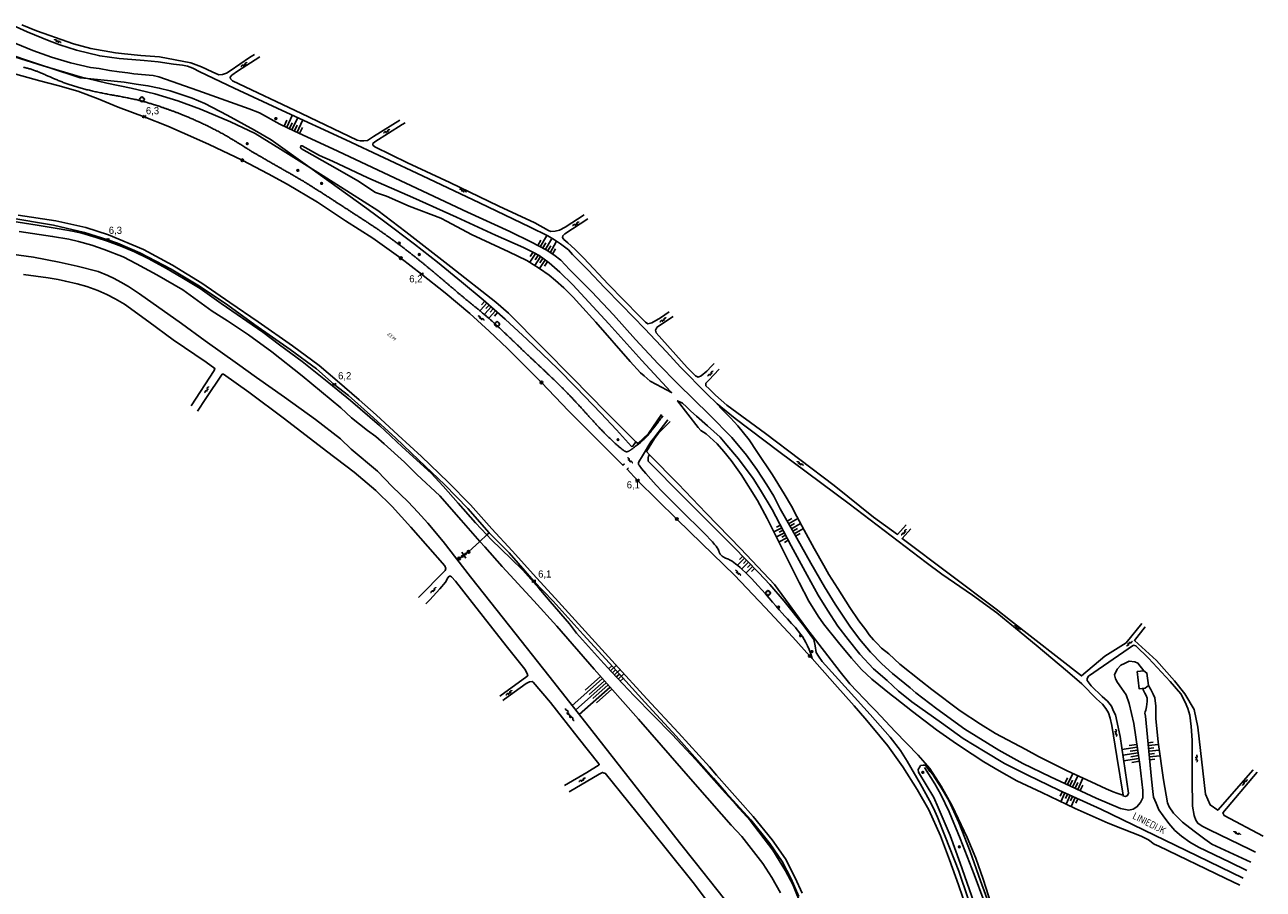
# Model space of a CAD drawing. Header units: millimetres. Extents: x 149344 to 154519, y 463794 to 476271.
# Tile 31 of 70: x 150400 to 150835, y 466657 to 466960. Entities that reach past the tile are written whole.
import ezdxf
from ezdxf.enums import TextEntityAlignment as Align

# ---------------------------------------------------------------- set-up
doc = ezdxf.new("R2010")
doc.units = ezdxf.units.MM
doc.header["$LTSCALE"] = 4
doc.layers.get('0').update_dxf_attribs({"color": 252, "linetype": 'CONTINUOUS'})
for name, color, linetype in [('Gebouw', 252, 'CONTINUOUS'), ('Kilometrering', 252, 'CONTINUOUS'), ('Straatnaam', 252, 'CONTINUOUS'), ('symbool talud', 252, 'CONTINUOUS'), ('symbool water', 252, 'CONTINUOUS'), ('Topografie', 252, 'CONTINUOUS'), ('Waternaam', 252, 'CONTINUOUS')]:
    doc.layers.add(name, color=color, linetype=linetype)
doc.styles.add('ISO', font='ISO')
doc.styles.add('rtw_iso', font='iso-rtw.shx')

# ---------------------------------------------------------------- blocks, each defined once
blk = doc.blocks.new('talud')
for p, q in [((0, 0.75), (0.5, 0.75)), ((0, 0.5), (1, 0.5)), ((0, 0.25), (0.5, 0.25)), ((0, 0), (1, 0)), ((0, -0.25), (0.5, -0.25)), ((0, -0.5), (1, -0.5)), ((0, -0.75), (0.5, -0.75))]:
    blk.add_line(p, q)
blk = doc.blocks.new('water4')
at = {"linetype": 'Continuous'}
for centre, start, end in [((-0.01, 0.75), 129.7446, 230.2554), ((-0.32, 1.12), 309.7446, 50.2554), ((-0.32, 0.37), 309.7446, 50.2554), ((0.32, 0.01), 129.7446, 230.2554), ((0, 0.38), 309.7446, 50.2554), ((-0.01, -0.74), 129.7446, 230.2554), ((-0.32, -0.37), 309.7446, 50.2554), ((-0.32, -1.12), 309.7446, 50.2554), ((0, -0.37), 309.7446, 50.2554)]:
    blk.add_arc(centre, 0.244, start, end, dxfattribs=at)
blk = doc.blocks.new('struik')
at = {"linetype": 'Continuous'}
for centre, start, end in [((-0.44, 0), 91.0912, 268.9013), ((0, 0.44), 1.0233, 178.9632), ((0.44, 0), 271.6625, 88.3448), ((0, -0.45), 180.4729, 359.5406)]:
    blk.add_arc(centre, 0.45, start, end, dxfattribs=at)
blk = doc.blocks.new('DRHEK')
at = {"linetype": 'Continuous'}
for p, q in [((1.25, 0), (-1.25, 0)), ((-0.5, 0.7), (0.5, 0.7)), ((-0.5, -0.7), (0.5, -0.7))]:
    blk.add_line(p, q, dxfattribs=at)
blk = doc.blocks.new('water6')
at = {"linetype": 'Continuous'}
for centre, start, end in [((0.16, 1.47), 129.7446, 230.2554), ((-0.47, 2.22), 309.7446, 50.2554), ((-0.47, 0.72), 309.7446, 50.2554), ((0.49, 0), 129.7446, 230.2554), ((-0.14, 0.75), 309.7446, 50.2554), ((0.16, -1.51), 129.7446, 230.2554), ((-0.47, -0.76), 309.7446, 50.2554), ((-0.47, -2.26), 309.7446, 50.2554), ((-0.14, -0.75), 309.7446, 50.2554)]:
    blk.add_arc(centre, 0.488, start, end, dxfattribs=at)
blk = doc.blocks.new('paal')
for radius in [0.45, 0.2]:
    blk.add_circle((0, 0), radius)
blk = doc.blocks.new('kilometerpaal')
for p, q in [((-0.44, 0.44), (0.44, -0.44)), ((-0.44, -0.44), (-0.44, 0.44)), ((0.44, 0.44), (-0.44, -0.44)), ((0.44, -0.44), (0.44, 0.44))]:
    blk.add_line(p, q)
at = {"style": 'rtw_iso'}
blk.add_attdef('KILOMETERPAAL', (0.59, 0.87), '', height=2.5, dxfattribs=at)
blk = doc.blocks.new('boom')
for radius in [0.315, 0.225, 0.135]:
    blk.add_circle((0, 0), radius)

msp = doc.modelspace()

# ---------------------------------------------------------------- linework, layer by layer
at = {"layer": 'Gebouw'}
msp.add_lwpolyline([(150791.54, 466727.16), (150790.85, 466733.21), (150793.2, 466733.48), (150794.25, 466732.69), (150794.75, 466728.34), (150793.6, 466727.4), (150791.54, 466727.16)], dxfattribs=at)
at = {"layer": 'Topografie'}
for p, q in [((150555.96, 466775.29), (150552.63, 466772.91)), ((150552.63, 466772.91), (150552.04, 466772.71))]:
    msp.add_line(p, q, dxfattribs=at)
for points in [[(150395.79, 466960.23), (150400.88, 466957.86), (150408.63, 466954.78), (150412.32, 466953.3), (150418.18, 466951.41), (150426.37, 466949.46), (150433.16, 466948.55), (150437.61, 466948.17), (150441.96, 466947.85), (150446.92, 466947.35), (150452.25, 466946.53), (150455.43, 466946.25), (150457.21, 466945.81), (150459.09, 466945.1), (150461.55, 466943.91), (150473.66, 466938.08), (150490.47, 466930.32), (150512.87, 466919.99), (150539.8, 466907.31), (150559.75, 466897.85), (150577.53, 466889.32), (150583.78, 466886.23), (150586.19, 466884.84), (150588.25, 466883.5), (150591.08, 466881.29), (150592.49, 466879.75), (150597.93, 466874.15), (150603.7, 466868.15), (150609.61, 466862.05), (150617.89, 466853.64), (150625.49, 466845.46), (150630.4, 466840.13), (150639.61, 466830.75), (150643.28, 466827.24), (150649.64, 466822.15), (150664.99, 466810.47), (150689.59, 466792.18), (150716.7, 466771.54), (150722.15, 466767.49), (150732.95, 466760.07), (150741.49, 466753.82), (150745.47, 466750.58), (150746.04, 466750.12), (150755.39, 466742.46), (150766.33, 466733.22), (150771.4, 466728.92), (150776.56, 466723.64), (150778.65, 466721.75), (150779.76, 466720.26), (150780.72, 466718.76), (150781.38, 466716.91), (150781.97, 466714.34), (150783.66, 466703.36), (150785.84, 466689.86)], [(150480.7, 466949.98), (150479, 466948.9), (150472.23, 466944.18), (150470.91, 466943.44), (150469.51, 466942.88), (150468.23, 466942.78), (150465.85, 466943.86), (150462.09, 466945.62), (150458.38, 466947.05), (150447.36, 466949.11), (150440.78, 466949.64), (150435.1, 466950.18), (150431.89, 466950.54), (150423.2, 466952.09), (150417.14, 466953.73), (150412.78, 466955.21), (150408.82, 466956.58), (150404.18, 466958.23), (150399.07, 466960.38)], [(150793.2, 466733.48), (150791.07, 466736.17), (150790.04, 466736.64), (150787.97, 466736.83), (150786.37, 466736.09), (150785.02, 466735.43), (150783.78, 466734.12), (150782.87, 466732.04), (150783.15, 466730.62), (150783.91, 466729.34), (150785.3, 466727.4), (150786.94, 466725.06), (150788.05, 466722.01), (150789.6, 466715.01), (150791.76, 466700.53), (150792.84, 466691.4), (150792.8, 466688.87), (150791.99, 466687.22), (150790.7, 466685.71), (150789.4, 466684.95), (150787.9, 466684.56), (150784.92, 466685.12), (150776.42, 466688.8), (150760.37, 466696.29), (150750.66, 466700.98), (150742.25, 466705.64), (150730.3, 466712.95), (150720.48, 466720.15), (150713.12, 466725.81), (150711.05, 466727.5), (150704.9, 466732.52), (150701.1, 466735.93), (150697.08, 466740.03), (150693.3, 466744.57), (150689.87, 466749.2), (150684.72, 466756.9), (150680.93, 466763.01), (150676.2, 466771.32), (150669.58, 466783.02), (150665.46, 466790.38), (150663.13, 466794.77), (150660.71, 466798.84), (150657.15, 466804.24), (150653.62, 466809.23), (150648.4, 466815.43), (150640.55, 466823.34), (150629.43, 466834.24), (150622.59, 466841.26), (150614.53, 466849.89), (150606.88, 466858.51), (150599.23, 466866.6), (150591.35, 466874.43), (150588.38, 466877.72), (150585.89, 466879.56), (150583.23, 466881.34), (150578.06, 466884.09), (150570.44, 466887.72), (150555.59, 466894.57), (150533.87, 466904.8), (150508.31, 466916.86), (150494.79, 466923.01), (150489.65, 466925.53), (150482.54, 466929.45), (150478.91, 466930.88), (150460.89, 466937.35), (150447.13, 466942.12), (150445.15, 466942.51), (150438.39, 466943.1), (150436.28, 466943.49), (150433.15, 466943.9), (150429.87, 466944.3), (150426.19, 466945.02), (150423.16, 466945.37), (150416.17, 466947.05), (150409.49, 466948.95), (150402.92, 466951.32), (150389.41, 466956.89)], [(150391.22, 466951.15), (150405.95, 466946.2), (150408.88, 466945.24)], [(150531.84, 466926.84), (150522.59, 466921.18), (150520.4, 466919.74), (150519.12, 466919.63), (150517.85, 466919.65), (150516.77, 466919.86), (150497.3, 466929.23), (150473.02, 466940.65), (150472.32, 466941.35), (150472.24, 466942), (150472.79, 466942.65), (150474.8, 466944.07), (150482.66, 466949.09)], [(150408.88, 466945.24), (150419.56, 466941.73), (150422.05, 466941.48)], [(150422.05, 466941.48), (150434.98, 466940.17), (150439.19, 466939.57), (150443.29, 466938.99), (150447.27, 466938.14), (150451.11, 466937.16), (150455.32, 466935.81), (150458.9, 466934.58), (150463.29, 466932.68), (150471.12, 466928.58), (150480.73, 466923.35), (150486.55, 466919.96), (150487.47, 466919.34), (150500.14, 466910.26)], [(150533.71, 466925.99), (150532.67, 466925.34), (150523.03, 466919.23), (150522.28, 466918.67), (150522.26, 466918.1), (150523.06, 466917.47), (150534.5, 466911.84), (150549.32, 466904.94), (150566.63, 466896.64), (150579.17, 466890.81), (150583.99, 466888.16), (150584.87, 466887.79), (150586.42, 466887.92), (150587.84, 466888.28), (150589.89, 466889.29), (150596.59, 466893.67)], [(150500.14, 466910.26), (150520.19, 466895.88), (150520.69, 466895.56), (150526.04, 466891.51), (150536.97, 466883.32), (150545.09, 466877.06), (150553.51, 466870.13), (150561.05, 466863.79), (150568.77, 466857.03), (150576.51, 466849.84), (150587.13, 466839.64), (150593.7, 466832.95), (150602.36, 466823.96), (150607.89, 466818.14), (150613.15, 466812.27), (150613.63, 466812.42), (150614.74, 466813.9)], [(150562.39, 466781.21), (150558.39, 466785.48), (150552.34, 466792.4), (150547.05, 466798.3), (150542.82, 466802.9), (150532.64, 466812.18), (150524.64, 466819.64), (150514.46, 466828.41), (150506.82, 466834.65), (150497.54, 466842.1), (150489.51, 466847.96), (150483.67, 466852.46), (150469.03, 466862.48), (150461.65, 466867.77), (150455.82, 466871.31), (150449.8, 466874.78), (150443.35, 466878.27), (150438.64, 466880.6), (150434.17, 466882.55), (150429.06, 466884.37), (150425.15, 466885.65), (150420.09, 466887.19), (150416.81, 466887.9), (150412.1, 466888.7), (150404.44, 466890), (150387.96, 466892.55)], [(150626.45, 466859.52), (150623.34, 466857.51), (150620.33, 466855.69), (150618.95, 466855.4), (150618.1, 466855.9), (150615.94, 466858.06), (150605.01, 466869.23), (150596.4, 466878.45), (150593.29, 466881.63), (150590.85, 466883.79), (150589.41, 466884.99), (150588.93, 466885.68), (150589.05, 466886.28), (150589.73, 466886.91), (150592.47, 466888.73), (150597.85, 466892.24)], [(150398.05, 466887.78), (150409.81, 466886.03), (150415.57, 466885.06), (150418.93, 466884.28), (150423.61, 466882.98), (150427.9, 466881.51), (150434.57, 466878.89), (150439.33, 466876.42), (150446.39, 466872.58), (150455.52, 466867.33), (150459.44, 466864.48), (150465.87, 466859.76), (150471.32, 466856.36), (150478.6, 466851.48), (150486.84, 466845.47), (150497.45, 466837.05), (150504.33, 466831.51), (150511.05, 466825.84), (150514.77, 466822.31), (150520.47, 466817.89), (150523.34, 466815.78), (150526.3, 466813.22), (150533.42, 466806.78), (150537.75, 466802.47), (150545.87, 466794.89), (150553.35, 466786.4), (150559.95, 466778.96)], [(150392.86, 466880.17), (150403.08, 466878.78), (150412.12, 466877.03), (150418.45, 466875.64), (150425.87, 466873.78), (150429.25, 466872.35), (150431.41, 466871.24), (150433.8, 466870), (150436.43, 466868.44), (150440.4, 466865.91), (150455.09, 466855.46), (150463.41, 466849.43), (150474.81, 466841.34), (150481.44, 466836.45), (150491.26, 466829.63), (150502.14, 466821.73), (150510.99, 466814.98), (150514.73, 466811.37), (150523.91, 466803.57), (150529.12, 466798.27), (150534.75, 466792.79), (150538.13, 466789.26), (150541.58, 466785.3), (150546.99, 466778.92), (150556.65, 466766.54), (150570.41, 466749.05), (150584.12, 466731.69), (150597.17, 466715.2), (150616.15, 466691.01), (150630.1, 466673.25), (150635.55, 466666.3), (150650.73, 466647.11)], [(150399.61, 466872.73), (150408.25, 466871.5), (150411.75, 466870.9), (150414.33, 466870.29), (150418.44, 466869.41), (150421.82, 466868.43), (150425.76, 466867), (150428.92, 466865.64), (150431.78, 466864.18), (150435.12, 466862.28), (150443.58, 466856.04), (150452.2, 466849.69), (150463.73, 466841.92), (150466.84, 466839.69), (150466.57, 466838.94), (150458.53, 466826.56)], [(150642.25, 466841.45), (150641.33, 466840.47), (150639.64, 466838.73), (150637.67, 466837.04), (150636.6, 466836.66), (150635.72, 466837.03), (150632.75, 466840.02), (150621.87, 466852.19), (150621.57, 466853.09), (150621.91, 466853.77), (150622.26, 466854.3), (150627.85, 466857.92)], [(150460.77, 466824.67), (150463.63, 466829.11), (150469.38, 466837.65), (150469.9, 466837.71), (150478.75, 466831.33), (150491.31, 466821.99), (150506.01, 466810.67), (150515.73, 466803.22), (150520.38, 466799.39), (150523.38, 466796.83), (150529.14, 466791.21), (150535.71, 466783.94), (150547.62, 466770.37), (150547.97, 466769.42), (150547.7, 466768.72), (150538.37, 466759.19)], [(150709.61, 466784.74), (150706.64, 466781.38), (150698.15, 466787.45), (150684.32, 466798.6), (150660.25, 466816.88), (150646.69, 466826.78), (150642.66, 466830.24), (150640.52, 466832.51), (150639.34, 466833.62), (150639.31, 466834.47), (150640.38, 466835.58), (150643.97, 466839.48)], [(150826.82, 466658.16), (150821.68, 466660.61), (150798.48, 466671.89), (150796.78, 466672.6), (150794.77, 466674.09), (150792.21, 466675.43), (150785.61, 466677.99), (150780.57, 466680.01), (150768.99, 466685.15), (150757.35, 466690.71), (150748.57, 466694.81), (150742.32, 466698.38), (150736.97, 466701.48), (150732.83, 466704.16), (150727.36, 466707.8), (150720.3, 466712.77), (150711.91, 466719.22), (150705.78, 466723.98), (150704.39, 466725.06), (150697.56, 466730.57), (150694.01, 466734.01), (150690.51, 466737.92), (150685.95, 466743.49), (150680.66, 466749.97), (150678.77, 466752.71), (150675.51, 466757.97), (150672.09, 466764.49), (150666.8, 466775.09), (150660.78, 466787), (150657.39, 466793.33), (150651.76, 466802.46), (150648.15, 466807.32), (150645.61, 466810.53), (150643.32, 466813.15), (150639.39, 466816.68), (150637.58, 466817.84), (150636.63, 466818.91), (150629.39, 466828.36), (150631.1, 466827.44), (150632.48, 466826.22), (150634.04, 466824.68), (150636, 466822.94), (150639.88, 466819.48), (150644.33, 466815.51), (150646.72, 466812.79), (150650.75, 466807.96), (150655.94, 466801.03), (150658.47, 466796.99), (150662.61, 466790.11), (150669.29, 466777.39), (150674.9, 466767.08), (150678.75, 466760.07), (150681.98, 466754.78), (150685.69, 466749.17), (150689.32, 466744.44), (150693.4, 466739.28), (150698.21, 466734.23), (150702.96, 466730.03), (150707.01, 466726.38), (150708.08, 466725.52), (150711.71, 466722.62), (150722.06, 466715.2), (150729.72, 466709.69), (150737.43, 466705.03), (150744.21, 466700.94), (150752.43, 466696.79), (150763.35, 466691.55), (150778.07, 466684.85), (150789.41, 466679.44), (150807.99, 466670.39), (150828.02, 466660.67)], [(150785.84, 466689.86), (150785.47, 466689.98), (150784.67, 466690.22), (150783.66, 466690.57), (150782.36, 466691.01), (150779.9, 466692.05), (150774.64, 466694.49), (150766.21, 466698.35), (150756.2, 466703.4), (150751.66, 466705.9), (150741.09, 466711.44), (150735.74, 466714.76), (150728.69, 466719.47), (150718.74, 466726.9), (150714.8, 466730.02), (150707.43, 466735.86), (150703.53, 466739.45), (150700.99, 466741.41), (150699.43, 466743.03), (150698.18, 466744.32), (150696.66, 466746.16), (150695.45, 466747.88), (150693.01, 466751.1), (150689.9, 466755.71), (150685.64, 466762.44), (150682.51, 466767.35), (150680.71, 466770.42), (150677.35, 466776.43), (150673.81, 466782.87), (150671.31, 466787.64), (150669.41, 466791.28), (150666.83, 466795.67), (150662.71, 466802.28), (150657.26, 466810.55), (150654.46, 466814.62), (150650.48, 466819.52), (150647.99, 466822.36), (150643.94, 466826.34)], [(150731.48, 466653.36), (150728.15, 466663.15), (150723.42, 466675.29), (150720.68, 466682.13), (150719.31, 466685.22), (150717.89, 466687.95), (150714.73, 466693.68), (150710.03, 466701.79), (150707.66, 466705.53), (150704.03, 466710.19), (150697, 466718.09), (150689.33, 466726.72), (150680.14, 466736.75), (150678.83, 466738.62), (150678.07, 466739.97), (150677.7, 466742.29), (150677.21, 466744.54), (150673.71, 466749.23), (150666.78, 466757.95), (150661.82, 466763.75), (150657.94, 466767.93), (150648.96, 466777.09), (150631.47, 466794.63), (150619.06, 466807.17), (150618.98, 466808.24), (150619.18, 466808.9), (150619.53, 466809.39)], [(150649.85, 466686.49), (150645.06, 466691.84), (150635.73, 466702.18), (150627.51, 466711.18), (150614.06, 466724.75), (150606.1, 466733.12), (150602.29, 466737.3), (150593.87, 466746.7), (150591.39, 466750.01), (150584.59, 466757.88), (150580.58, 466762.56), (150574.97, 466768.86), (150570.87, 466772.76), (150563.9, 466779.6), (150562.39, 466781.21)], [(150711.28, 466783.39), (150708.26, 466779.92), (150741.29, 466755.15), (150746.36, 466751.17), (150771.21, 466731.67), (150779.45, 466738.67), (150786.93, 466743.37), (150792.46, 466750.09)], [(150559.95, 466778.96), (150561.64, 466777.06), (150567.76, 466770.14), (150578.88, 466758.07), (150586.92, 466749.13), (150600.09, 466734.02), (150615.62, 466716.56), (150634.74, 466694.63), (150644.81, 466683.11), (150648.18, 466679.26), (150651.89, 466675.33), (150659.32, 466665.84), (150662.45, 466660.88), (150665.53, 466655.49)], [(150540.92, 466757.04), (150542.29, 466758.4), (150545.84, 466762.25), (150547.88, 466764.66), (150548.7, 466766.09), (150549.17, 466766.7), (150549.64, 466766.68), (150549.94, 466766.55), (150551.33, 466765.03), (150556.34, 466758.51), (150569.15, 466742.31), (150575.72, 466734.07), (150576.56, 466732.52), (150576.76, 466731.75), (150576.39, 466731.44), (150566.92, 466724.59)], [(150831.51, 466698.74), (150819.12, 466684.5), (150816.42, 466686.39), (150814.8, 466690.22), (150812.14, 466713.65), (150810.79, 466719.95), (150807.61, 466725.42), (150803.98, 466729.98), (150797.64, 466737.09), (150789.82, 466744.19), (150793.65, 466748.9)], [(150785.84, 466689.86), (150785.8, 466689.53), (150786.77, 466689.34), (150787.42, 466689.69), (150787.77, 466690.47), (150784.8, 466710.38), (150783.23, 466718.05), (150782.54, 466719.35), (150781.81, 466721.02), (150780.42, 466722.79), (150778.51, 466724.51), (150774.69, 466728.21), (150773.27, 466730.05), (150773.27, 466730.83), (150773.74, 466731.59), (150789.48, 466742.44), (150790.34, 466742.3), (150794.74, 466737.99), (150802.44, 466729.76), (150806.17, 466725.4), (150807.66, 466722.5), (150808.58, 466720.23), (150809.27, 466717.88), (150809.81, 466713.96), (150810.12, 466709.15), (150810.1, 466695.26), (150810.23, 466685.95), (150810.8, 466682.7), (150811.43, 466681), (150812.12, 466679.98), (150813.7, 466678.94), (150816.26, 466677.62), (150830.51, 466670.68), (150832.38, 466669.79)], [(150793.2, 466733.48), (150790.85, 466733.21), (150791.54, 466727.16), (150792.85, 466727.31)], [(150794.75, 466728.34), (150794.25, 466732.69), (150793.2, 466733.48)], [(150568, 466723.11), (150568.51, 466723.49), (150576.15, 466728.99), (150577.33, 466729.6), (150578.27, 466729.75), (150578.6, 466729.53), (150584.72, 466722.33), (150594.4, 466709.9), (150601.73, 466700.84), (150601.86, 466700.51), (150597.45, 466697.8), (150589.7, 466693.23)], [(150792.85, 466727.31), (150793.6, 466727.4), (150794.75, 466728.34)], [(150829.33, 466663.39), (150823.4, 466666.28), (150812.34, 466671.59), (150809.3, 466673.28), (150806.34, 466675.36), (150804, 466677.45), (150801.94, 466679.87), (150799.89, 466682.53), (150798.48, 466684.65), (150797.44, 466687.02), (150796.6, 466689.12), (150796.32, 466691.1), (150795.84, 466695.45), (150793.73, 466717.54), (150793.49, 466718.64), (150793.61, 466719.12), (150793.85, 466719.72), (150794.1, 466720.85), (150794.26, 466721.78), (150794.33, 466722.73), (150794.37, 466723.9), (150793.97, 466724.78), (150793.46, 466725.65), (150793.03, 466726.55), (150792.85, 466727.31)], [(150794.75, 466728.34), (150795.61, 466726.89), (150796.46, 466725.31), (150797.07, 466724.04), (150797.36, 466721.09), (150797.39, 466716.73), (150798.24, 466708.43), (150800.07, 466695.2), (150801.44, 466687.1), (150802, 466685.7), (150803.59, 466683.46), (150806.79, 466680.35), (150810.81, 466677.12), (150814.55, 466674.31), (150817.06, 466672.6), (150830.73, 466666.33)], [(150591.32, 466691), (150601.8, 466697.16), (150603.03, 466697.81), (150603.63, 466697.59), (150603.9, 466697.52), (150620.61, 466676.99), (150625.86, 466670.41), (150634.8, 466659.18), (150648.33, 466641.27), (150652.37, 466636.09), (150652.75, 466635.14), (150652.32, 466634.83), (150636.02, 466629.58), (150635.95, 466629.55)], [(150739.25, 466650.1), (150735.82, 466659.72), (150732.11, 466670.01), (150728.12, 466680.17), (150724.7, 466687.89), (150722.12, 466692.3), (150719.14, 466696.89), (150717.98, 466698.08), (150716.47, 466700.4), (150715.67, 466700.4), (150714.72, 466700.19), (150714.47, 466699.71), (150713.9, 466698.78), (150714.03, 466697.93), (150719.41, 466688.96), (150720.89, 466685.46), (150725.07, 466675.65), (150728.65, 466665.91), (150733.49, 466652.22)], [(150736.96, 466652.77), (150733.53, 466661.96), (150728.68, 466674.57), (150724.82, 466683.93), (150721.88, 466690.07), (150719.76, 466693.76), (150716.08, 466699.52)], [(150832.92, 466697.84), (150820.9, 466683.66), (150821.32, 466682.65), (150835.1, 466675.47)], [(150672.97, 466650.64), (150669.8, 466658.42), (150667.32, 466663.3), (150662.87, 466670.49), (150654.87, 466680.94), (150649.87, 466686.46)]]:
    msp.add_lwpolyline(points, dxfattribs=at)
at = {"layer": 'Topografie', "flags": 128}
for points in [[(150408.88, 466945.24), (150406.48, 466945.95), (150390.33, 466950.96), (150375.88, 466955.96)], [(150610.67, 466806.21), (150610.16, 466805.7), (150598.67, 466817.24), (150591.1, 466824.83), (150581.59, 466834.73), (150569.67, 466846.64), (150563.19, 466852.8), (150556.39, 466858.98), (150547.75, 466866.22), (150539.47, 466872.83), (150532.17, 466878.39), (150522.36, 466885.43), (150512.72, 466891.53), (150502.88, 466898.09), (150492.18, 466904.4), (150485.6, 466908.06), (150476.46, 466912.8), (150464.87, 466918.32), (150460.32, 466920.36), (150450.31, 466924.72), (150442.01, 466928.09), (150432.81, 466931.48), (150425.88, 466934.38), (150418.72, 466937.01), (150411.69, 466939.11), (150405.33, 466940.67), (150390.48, 466944.78)], [(150422.05, 466941.48), (150420.33, 466941.87), (150408.88, 466945.24)], [(150500.14, 466910.26), (150489.93, 466916.7), (150480.97, 466922.19), (150472.3, 466926.24), (150461.81, 466930.76), (150453.81, 466933.7), (150445.69, 466936.11), (150437.38, 466938.13), (150428.86, 466939.93), (150422.05, 466941.48)], [(150614.74, 466813.9), (150604.4, 466824.2), (150592.31, 466836.55), (150582.17, 466846.79), (150569.92, 466859.11), (150565.54, 466862.95), (150549.7, 466875.37), (150533.86, 466887.62), (150524.1, 466895.13), (150504.85, 466907.29), (150500.14, 466910.26)], [(150563.24, 466781.98), (150555.7, 466790.53), (150547.56, 466798.83), (150538.4, 466807.61), (150530.36, 466815.17), (150522.53, 466822.33), (150513.72, 466830.19), (150508.79, 466834.1), (150502.54, 466839.51), (150493.32, 466846.32), (150480.89, 466854.95), (150471.38, 466861.85), (150461.46, 466868.53), (150451.53, 466874.52), (150440.48, 466880.33), (150432.61, 466883.72), (150429.17, 466884.85), (150421.08, 466887.46), (150410.11, 466890.03), (150394.06, 466892.74)], [(150673.11, 466655.36), (150670.65, 466660.83), (150667.24, 466667.48), (150662.65, 466674.16), (150655.92, 466682.27), (150651.31, 466687.47), (150647.55, 466691.71), (150642.99, 466696.82), (150640.55, 466699.73), (150629.67, 466711.67), (150618.57, 466723.63), (150607.4, 466735.84), (150596.85, 466747.47), (150586.33, 466758.96), (150579.76, 466766.16), (150571.27, 466775.64), (150564.08, 466783.41), (150556.6, 466791.77), (150548.76, 466799.76), (150539.41, 466808.71), (150531.22, 466816.23), (150523.43, 466823.37), (150517.48, 466828.66), (150509.82, 466835.38), (150503.41, 466840.71), (150494.08, 466847.6), (150482.03, 466856.03), (150472.13, 466862.82), (150462.21, 466869.67), (150451.94, 466875.95), (150441.71, 466881.4), (150429.48, 466886.63), (150421.52, 466889.2), (150411.01, 466891.51), (150397.73, 466893.51)], [(150623.75, 466823.52), (150619.11, 466816.78), (150615.37, 466813.27), (150614.74, 466813.9)], [(150619.53, 466809.39), (150618.4, 466810.54), (150621.24, 466815.08), (150622.61, 466816.96), (150626.81, 466821.1)], [(150619.92, 466813.9), (150620.97, 466815.25), (150625.99, 466821.6)], [(150740.49, 466648.66), (150736.74, 466660.3), (150734.19, 466667.75), (150731.06, 466674.98), (150725.79, 466686.12), (150721.99, 466693), (150718.03, 466699.17), (150713.88, 466703.84), (150705.82, 466712.2), (150698.96, 466719.41), (150697.48, 466720.96), (150689.84, 466728.92), (150686.43, 466733.12), (150674.69, 466748.46), (150663.4, 466763.83), (150651.6, 466776.29), (150639.4, 466788.87), (150629.61, 466799.18), (150619.53, 466809.39)], [(150612.18, 466804.8), (150611.64, 466804.29), (150615.3, 466800.38), (150629.1, 466786.79), (150637.85, 466778.26), (150649.33, 466767.03), (150660.13, 466755.76), (150669.88, 466745.28), (150675.77, 466738.69), (150676.7, 466737.79)], [(150562.39, 466781.21), (150559.95, 466778.96)], [(150563.24, 466781.98), (150562.39, 466781.21)], [(150563.24, 466781.98), (150570.17, 466774.89), (150578.89, 466764.99), (150585.61, 466757.95), (150596.2, 466746.21), (150606.71, 466734.78), (150617.9, 466722.48), (150628.85, 466710.59), (150641.96, 466695.78), (150646.45, 466690.64), (150650.07, 466686.64), (150655.07, 466681.12), (150661.75, 466672.85), (150666.07, 466666.54), (150669.25, 466660.42), (150671.97, 466654.27)], [(150559.95, 466778.96), (150555.96, 466775.29)], [(150676.7, 466737.79), (150684.61, 466728.82), (150691.43, 466721.17), (150695.16, 466716.85), (150697.63, 466713.99), (150703.18, 466707.12), (150708.54, 466699.77), (150713.51, 466691.85), (150717.6, 466684.67), (150721.71, 466675.56), (150724.86, 466667.13), (150728.01, 466658.34), (150731.08, 466649.43)]]:
    msp.add_lwpolyline(points, dxfattribs=at)
at = {"layer": 'Topografie'}
for points in [[(150624.19, 466823, -0.000066), (150623.14, 466821.63, -0.000118), (150622.55, 466820.86), (150621.26, 466819.19, -0.000054), (150621.26, 466819.18, -0.000823), (150620.91, 466818.73, -0.000446), (150620.26, 466817.89, -0.00188), (150619.95, 466817.5, -0.00128), (150619.49, 466816.92, -0.003583), (150619.22, 466816.59, -0.002927), (150618.89, 466816.19, -0.00561), (150618.65, 466815.91, -0.005507), (150618.4, 466815.63, -0.006295), (150618.16, 466815.38, -0.007107), (150617.95, 466815.16, -0.004204), (150617.7, 466814.93, -0.004797), (150617.48, 466814.72, -0.002247), (150617.18, 466814.46, -0.002964), (150616.95, 466814.25, -0.001812), (150616.63, 466813.98, -0.002202), (150616.37, 466813.75, -0.001747), (150616.05, 466813.48, -0.001867), (150615.74, 466813.23, -0.001744), (150615.43, 466812.97, -0.001733), (150615.1, 466812.71, -0.001901), (150614.8, 466812.47, -0.001758), (150614.47, 466812.22, -0.002269), (150614.18, 466812, -0.001947), (150613.85, 466811.75, -0.002985), (150613.61, 466811.57, -0.002221), (150613.28, 466811.34, -0.004528), (150613.09, 466811.2, -0.002855), (150612.78, 466810.99, -0.008694), (150612.61, 466810.88, -0.005919), (150612.35, 466810.72, -0.019109), (150612.19, 466810.64, -0.014322), (150611.98, 466810.54, -0.031814), (150611.83, 466810.49, -0.028052), (150611.65, 466810.45, -0.038857), (150611.49, 466810.44, -0.038082), (150611.33, 466810.45, -0.031474), (150611.16, 466810.49, -0.033816), (150611.01, 466810.54, -0.017617), (150610.8, 466810.64, -0.02207), (150610.65, 466810.73, -0.00797), (150610.4, 466810.89, -0.011665), (150610.23, 466811.01, -0.003175), (150609.93, 466811.24, -0.004684), (150609.73, 466811.4, -0.001865), (150609.38, 466811.69, -0.002665), (150609.14, 466811.89, -0.002155), (150608.78, 466812.19, -0.002211), (150608.44, 466812.48, -0.002251), (150608.05, 466812.82, -0.002076), (150607.64, 466813.18, -0.002166), (150607.22, 466813.57, -0.001995), (150606.76, 466814, -0.002108), (150606.28, 466814.44, -0.001943), (150605.78, 466814.92, -0.002066), (150605.26, 466815.41, -0.00191), (150604.71, 466815.95, -0.002036), (150604.15, 466816.52, -0.001958), (150603.57, 466817.11, -0.001945), (150602.92, 466817.78, -0.002162), (150602.34, 466818.38, -0.001447), (150601.62, 466819.14, -0.001766), (150601.04, 466819.77, -0.000658), (150600.18, 466820.71, -0.001119), (150599.67, 466821.26, -0.000144), (150598.83, 466822.18, -0.000204), (150598.24, 466822.83, -0.000187), (150597.5, 466823.65, 0.000196), (150596.76, 466824.47, 0.000458), (150596.19, 466825.1, 0.000275), (150595.23, 466826.15, 0.001079), (150594.63, 466826.8, 0.000668), (150593.66, 466827.85, 0.001474), (150592.98, 466828.58, 0.001106), (150592.07, 466829.55, 0.001851), (150591.29, 466830.37, 0.00172), (150590.44, 466831.25, 0.001858), (150589.62, 466832.08, 0.001871), (150588.8, 466832.91, 0.001336), (150587.9, 466833.8, 0.00161), (150587.15, 466834.54, 0.000957), (150586.2, 466835.46, 0.001289), (150585.49, 466836.14, 0.000626), (150584.49, 466837.11, 0.000962), (150583.83, 466837.73, 0.00029), (150582.75, 466838.75, 0.000536), (150582.16, 466839.3, 0.000086), (150581.33, 466840.08, -0.000086), (150580.49, 466840.87, -0.000058), (150579.67, 466841.64, -0.000058), (150578.84, 466842.42, -0.000729), (150578.1, 466843.12, -0.000582), (150577.19, 466843.98, -0.000688), (150576.35, 466844.78, -0.000716), (150575.55, 466845.55, -0.000217), (150574.57, 466846.49, -0.00033), (150573.93, 466847.11, -0.000118), (150573.13, 466847.88, 0.000116), (150572.33, 466848.65, 0.000111), (150571.65, 466849.31, 0.000083), (150570.75, 466850.17, 0.000671), (150570.2, 466850.71, 0.000375), (150569.2, 466851.66, 0.001012), (150568.58, 466852.24, 0.000692), (150567.68, 466853.1, 0.001397), (150567.03, 466853.71, 0.001087), (150566.19, 466854.48, 0.0018), (150565.49, 466855.13, 0.001684), (150564.74, 466855.8, 0.0019), (150564.04, 466856.43, 0.001919), (150563.33, 466857.05, 0.001472), (150562.59, 466857.7, 0.001751), (150561.96, 466858.24, 0.0011), (150561.18, 466858.89, 0.001469), (150560.61, 466859.37, 0.000724), (150559.8, 466860.04, 0.001126), (150559.27, 466860.47, 0.00031), (150558.45, 466861.15, 0.000524), (150557.95, 466861.55, 0.000176), (150557.3, 466862.08, -0.000175), (150556.64, 466862.62, -0.000155), (150556.03, 466863.12, -0.000137), (150555.33, 466863.69, -0.00095), (150554.75, 466864.16, -0.000729), (150554, 466864.78, -0.000941), (150553.35, 466865.32, -0.000893), (150552.66, 466865.89, -0.000484), (150551.87, 466866.56, -0.000675), (150551.3, 466867.04, -0.000212), (150550.38, 466867.82, -0.000418), (150549.92, 466868.21, -0.00001), (150549.21, 466868.82, 0.000011), (150548.49, 466869.42, 0.000006), (150547.76, 466870.05, 0.000006), (150547.03, 466870.67, 0.000405), (150546.53, 466871.1, 0.000205), (150545.53, 466871.94, 0.000567), (150544.9, 466872.48, 0.000386), (150543.97, 466873.26, 0.000711), (150543.27, 466873.85, 0.000546), (150542.35, 466874.61, 0.000832), (150541.6, 466875.23, 0.000679), (150540.67, 466876, 0.000937), (150539.87, 466876.65, 0.000796), (150538.93, 466877.41, 0.001049), (150538.1, 466878.09, 0.00091), (150537.14, 466878.85, 0.001167), (150536.28, 466879.54, 0.001026), (150535.3, 466880.31, 0.001291), (150534.41, 466881, 0.001147), (150533.41, 466881.77, 0.001422), (150532.5, 466882.47, 0.001273), (150531.48, 466883.23, 0.001563), (150530.54, 466883.94, 0.001442), (150529.51, 466884.69, 0.001681), (150528.51, 466885.42, 0.001706), (150527.52, 466886.13, 0.001579), (150526.48, 466886.86, 0.001676), (150525.5, 466887.55, 0.001204), (150524.39, 466888.31, 0.001436), (150523.46, 466888.94, 0.000925), (150522.32, 466889.71, 0.001181), (150521.42, 466890.31, 0.000684), (150520.25, 466891.08, 0.000938), (150519.39, 466891.65, 0.000443), (150518.16, 466892.45, 0.0007), (150517.39, 466892.96, 0.000194), (150516.13, 466893.77, 0.000337), (150515.41, 466894.23, 0.000107), (150514.45, 466894.85, -0.000122), (150513.49, 466895.47, -0.000084), (150512.18, 466896.32, -0.000196), (150511.62, 466896.68, -0.00036), (150510.97, 466897.1, -0.000199), (150509.81, 466897.85, -0.000154), (150508.94, 466898.42, 0.000122), (150508.06, 466898.99, 0.00016), (150507.35, 466899.45, 0.000112), (150506.33, 466900.11, 0.000626), (150505.69, 466900.53, 0.000375), (150504.62, 466901.22, 0.000868), (150503.89, 466901.68, 0.000629), (150502.89, 466902.32, 0.001075), (150502.11, 466902.81, 0.000858), (150501.13, 466903.42, 0.001236), (150500.29, 466903.95, 0.001087), (150499.32, 466904.54, 0.00131), (150498.37, 466905.12, 0.001356), (150497.44, 466905.68, 0.001086), (150496.4, 466906.29, 0.001225), (150495.47, 466906.84, 0.000624), (150494.28, 466907.53, 0.000894), (150493.44, 466908.02, 0.000315), (150492.09, 466908.79, 0.000591), (150491.38, 466909.2, 0.00005), (150490.24, 466909.85, 0.00006), (150489.3, 466910.39, 0.000083), (150488.27, 466910.97, -0.00008), (150487.24, 466911.56, -0.000409), (150486.54, 466911.96, -0.00022), (150485.23, 466912.71, -0.000837), (150484.46, 466913.16, -0.000559), (150483.3, 466913.83, -0.001217), (150482.4, 466914.35, -0.001157), (150481.46, 466914.91, -0.001261), (150480.57, 466915.44, -0.001381), (150479.75, 466915.93, -0.000679), (150478.75, 466916.54, -0.001115), (150478.15, 466916.91, -0.000146), (150477.32, 466917.43, -0.000175), (150476.63, 466917.86, -0.00022), (150475.89, 466918.31, 0.000211), (150475.16, 466918.76, 0.000721), (150474.64, 466919.09, 0.000421), (150473.74, 466919.64, 0.001575), (150473.19, 466919.98, 0.001019), (150472.33, 466920.49, 0.002113), (150471.71, 466920.86, 0.001643), (150470.91, 466921.33, 0.002497), (150470.21, 466921.73, 0.002297), (150469.45, 466922.15, 0.0024), (150468.71, 466922.56, 0.002356), (150467.95, 466922.97, 0.001869), (150467.14, 466923.39, 0.00207), (150466.4, 466923.77, 0.001599), (150465.58, 466924.19, 0.001811), (150464.85, 466924.55, 0.001441), (150464.03, 466924.95, 0.001616), (150463.29, 466925.3, 0.001329), (150462.49, 466925.68, 0.001473), (150461.76, 466926.02, 0.001259), (150460.99, 466926.38, 0.001374), (150460.28, 466926.7, 0.001233), (150459.55, 466927.03, 0.001317), (150458.86, 466927.33, 0.00126), (150458.17, 466927.63, 0.001327), (150457.52, 466927.91, 0.001339), (150456.89, 466928.18, 0.00141), (150456.29, 466928.43, 0.001414), (150455.7, 466928.67, 0.001497), (150455.14, 466928.89, 0.001394), (150454.58, 466929.12, 0.001529), (150454.07, 466929.32, 0.001281), (150453.52, 466929.53, 0.001479), (150453.04, 466929.71, 0.001073), (150452.49, 466929.91, 0.00133), (150452.04, 466930.07, 0.000782), (150451.47, 466930.28, 0.001086), (150451.06, 466930.43, 0.000441), (150450.48, 466930.63, 0.000649), (150450.08, 466930.77, 0.000207), (150449.6, 466930.94, 0.000189), (150449.07, 466931.12, 0.000289), (150448.62, 466931.28, 0.000216), (150448.02, 466931.48, 0.001047), (150447.61, 466931.63, 0.000632), (150446.93, 466931.86, 0.001588), (150446.46, 466932.01, 0.001103), (150445.79, 466932.23, 0.001941), (150445.27, 466932.4, 0.001506), (150444.59, 466932.62, 0.002235), (150444.02, 466932.79, 0.001846), (150443.33, 466932.99, 0.002474), (150442.72, 466933.17, 0.002127), (150442, 466933.37, 0.002662), (150441.34, 466933.55, 0.002432), (150440.61, 466933.73, 0.002727), (150439.85, 466933.92, 0.002864), (150439.14, 466934.09, 0.002256), (150438.31, 466934.27, 0.002555), (150437.59, 466934.42, 0.001324), (150436.64, 466934.62, 0.001862), (150435.97, 466934.75, 0.000691), (150434.91, 466934.95, 0.001227), (150434.31, 466935.07, 0.00017), (150433.32, 466935.25, 0.000234), (150432.6, 466935.38, 0.000222), (150431.73, 466935.54, -0.000225), (150430.87, 466935.7, -0.000542), (150430.22, 466935.82, -0.000324), (150429.13, 466936.03, -0.001323), (150428.45, 466936.16, -0.00084), (150427.39, 466936.36, -0.001836), (150426.62, 466936.52, -0.001463), (150425.66, 466936.72, -0.002162), (150424.88, 466936.88, -0.001857), (150423.97, 466937.09, -0.002151), (150423.16, 466937.28, -0.002015), (150422.3, 466937.48, -0.00225), (150421.51, 466937.68, -0.002146), (150420.68, 466937.9, -0.002408), (150419.9, 466938.1, -0.002292), (150419.09, 466938.33, -0.002586), (150418.34, 466938.55, -0.002457), (150417.54, 466938.79, -0.002786), (150416.81, 466939.02, -0.002643), (150416.04, 466939.27, -0.003013), (150415.32, 466939.51, -0.002938), (150414.58, 466939.77, -0.003186), (150413.85, 466940.03, -0.003507), (150413.18, 466940.29, -0.002787), (150412.44, 466940.58, -0.003346), (150411.82, 466940.83, -0.001652), (150411.02, 466941.17, -0.002573), (150410.51, 466941.38, -0.000614), (150409.73, 466941.72, -0.00096), (150409.24, 466941.94, -0.000522), (150408.61, 466942.22, 0.000506), (150407.99, 466942.5, 0.000633), (150407.49, 466942.72, 0.000443), (150406.77, 466943.03, 0.00267), (150406.33, 466943.23, 0.001565), (150405.56, 466943.55, 0.003869), (150405.06, 466943.75, 0.00285), (150404.36, 466944.03, 0.004962), (150403.79, 466944.24, 0.004504), (150403.16, 466944.46, 0.005068), (150402.57, 466944.66, 0.004968), (150401.96, 466944.85, 0.003898), (150401.32, 466945.04, 0.004448), (150400.75, 466945.19, 0.003139), (150400.09, 466945.36, 0.003815), (150399.55, 466945.49, 0.002527)], [(150619.92, 466813.9), (150617.04, 466809.01), (150615.76, 466806.84, 0.308999), (150615.83, 466805.72), (150616.71, 466804.6), (150618.24, 466802.74), (150619.96, 466800.77), (150621.84, 466798.73), (150623.82, 466796.64), (150625.86, 466794.55), (150627.91, 466792.48), (150629.94, 466790.47), (150631.88, 466788.55), (150633.71, 466786.75), (150635.41, 466785.08), (150636.96, 466783.54), (150638.37, 466782.13), (150639.62, 466780.86), (150640.71, 466779.73), (150641.63, 466778.75), (150642.36, 466777.91), (150642.92, 466777.22), (150643.31, 466776.66), (150643.58, 466776.21), (150643.75, 466775.85), (150643.85, 466775.56), (150643.92, 466775.32), (150643.98, 466775.1), (150644.06, 466774.89), (150644.18, 466774.67), (150644.36, 466774.44), (150644.57, 466774.2), (150644.81, 466773.97), (150645.07, 466773.75), (150645.36, 466773.54), (150645.65, 466773.36), (150645.95, 466773.2), (150646.24, 466773.06), (150646.54, 466772.95), (150646.86, 466772.83), (150647.21, 466772.69), (150647.6, 466772.51), (150648.04, 466772.28), (150648.54, 466771.97), (150649.12, 466771.57), (150649.77, 466771.07), (150650.51, 466770.47), (150651.33, 466769.75), (150652.23, 466768.94), (150653.19, 466768.02), (150654.23, 466766.99), (150655.33, 466765.87), (150656.49, 466764.64), (150657.71, 466763.32), (150658.97, 466761.92), (150660.24, 466760.49), (150661.52, 466759.05), (150662.76, 466757.62), (150663.97, 466756.25), (150665.1, 466754.95), (150666.15, 466753.77), (150667.1, 466752.71), (150667.95, 466751.77), (150668.73, 466750.92), (150669.44, 466750.14), (150670.11, 466749.39), (150670.74, 466748.67), (150671.35, 466747.94), (150671.96, 466747.19), (150672.58, 466746.38), (150673.2, 466745.49), (150673.83, 466744.53), (150674.44, 466743.45), (150675.04, 466742.26), (150675.62, 466740.93), (150676.18, 466739.45), (150676.7, 466737.79)]]:
    msp.add_lwpolyline(points, format="xyb", dxfattribs=at)
msp.add_lwpolyline([(150497.45, 466917.88), (150503.63, 466914.45), (150508.12, 466912.43), (150520.59, 466906.66), (150536.4, 466899.77), (150551.73, 466892.78), (150565.43, 466886.49), (150575.24, 466882.13), (150578.73, 466880.41), (150580.73, 466879.35), (150584.23, 466876.82), (150588.03, 466873.49), (150592.61, 466869.05), (150605.17, 466855.4), (150616.81, 466842.52), (150626.92, 466831.58), (150627.27, 466831.23), (150622.02, 466834.05), (150619.71, 466835.26), (150617.65, 466837.04), (150616.29, 466838.16), (150612.66, 466842.11), (150600.61, 466855.94), (150594.91, 466862.3), (150592.74, 466864.67), (150589.44, 466867.95), (150586.52, 466870.55), (150584.21, 466872.46), (150580.89, 466874.77), (150576.45, 466877.64), (150570.12, 466880.67), (150556.97, 466886.78), (150548.44, 466891.32), (150546.25, 466892.41), (150535.12, 466896.66), (150527.07, 466900.18), (150523.26, 466901.48), (150517, 466905.54), (150510.7, 466909.24), (150500.98, 466914.76), (150497.26, 466916.86), (150496.96, 466917.33), (150497.01, 466917.83)], close=True, dxfattribs=at)

# ---------------------------------------------------------------- block references
at = {"layer": 'Kilometrering', "linetype": 'Continuous'}
msp.add_blockref('kilometerpaal', (150442.01, 466928.09), dxfattribs=at).add_auto_attribs({'KILOMETERPAAL': '6,3'})
ref = msp.add_blockref('kilometerpaal', (150429.17, 466884.85), dxfattribs=at)
ref.add_attrib('KILOMETERPAAL', '6,3', (150429.56, 466886.95), dxfattribs={"layer": '0', "height": 2.5, "style": 'rtw_iso'})
ref = msp.add_blockref('kilometerpaal', (150539.47, 466872.83), dxfattribs=at)
ref.add_attrib('KILOMETERPAAL', '6,2', (150535.11, 466869.92), dxfattribs={"layer": '0', "height": 2.5, "style": 'rtw_iso'})
ref = msp.add_blockref('kilometerpaal', (150508.79, 466834.1), dxfattribs=at)
ref.add_attrib('KILOMETERPAAL', '6,2', (150510.11, 466835.87), dxfattribs={"layer": '0', "height": 2.5, "style": 'rtw_iso'})
ref = msp.add_blockref('kilometerpaal', (150615.3, 466800.38), dxfattribs=at)
ref.add_attrib('KILOMETERPAAL', '6,1', (150611.5, 466797.56), dxfattribs={"layer": '0', "height": 2.5, "style": 'rtw_iso'})
ref = msp.add_blockref('kilometerpaal', (150578.89, 466764.99), dxfattribs=at)
ref.add_attrib('KILOMETERPAAL', '6,1', (150580.39, 466766.24), dxfattribs={"layer": '0', "height": 2.5, "style": 'rtw_iso'})
at = {"layer": 'symbool talud', "yscale": 4}
for p, xscale, zscale, rotation in [((150493.9, 466923.51), 4.539394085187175, 4.539394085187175, 64.67037595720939), ((150582.83, 466881.35), 4.380167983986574, 4.380167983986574, 59.79765919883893), ((150581.06, 466878.71), 3.417701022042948, 3.417701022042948, 236.4798456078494), ((150563.88, 466861.3), 3.334080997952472, 3.334080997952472, 228.3789999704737), ((150669.34, 466783.4), 3.71388867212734, 3.71388867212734, 29.25654289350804), ((150666.87, 466781.99), 3.149405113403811, 3.149405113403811, 207.6902064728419), ((150654.33, 466771.6), 3.179973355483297, 3.179973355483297, 224.3610441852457), ((150607.17, 466732.05), 2.688947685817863, 2.688947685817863, 42.99537275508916), ((150604.33, 466729.28), 14.47333260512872, 14.47333260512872, 221.5722452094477), ((150791.14, 466704.69), 5.441800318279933, 5.441800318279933, 188.4926414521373), ((150794.88, 466705.26), 3.780712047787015, 3.780712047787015, 5.448777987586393), ((150768.12, 466692.67), 4.378662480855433, 4.378662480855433, 64.9960037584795), ((150767.24, 466689.79), 3.418821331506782, 3.418821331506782, 245.4539310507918)]:
    msp.add_blockref('talud', p, dxfattribs=dict(at, xscale=xscale, zscale=zscale, rotation=rotation))
at = {"layer": 'symbool water'}
for name, p, rotation in [('water4', (150411.59, 466954.6), 244.8354233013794), ('water4', (150477.14, 466946.38), 304.3644662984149), ('water4', (150527.22, 466922.92), 300.5152768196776), ('water4', (150553.94, 466902.09), 246.3156837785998), ('water4', (150593.65, 466890.39), 300.5429198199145), ('water4', (150560.33, 466857.33), 234.2773382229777), ('water4', (150624.32, 466856.71), 305.8868741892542), ('water4', (150640.96, 466837.83), 314.7891586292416), ('water4', (150464.02, 466832.17), 327.8675271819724), ('water4', (150612.61, 466807.37), 222.407818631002), ('water4', (150672.39, 466806.26), 238.5007665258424), ('water4', (150708.93, 466782.11), 319.8801174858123), ('water4', (150650.58, 466767.88), 225.0292875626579), ('water4', (150543.64, 466761.79), 315.82041735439), ('water4', (150748.72, 466748.64), 233.561022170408), ('water4', (150788.06, 466743.12), 130.5741660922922), ('water4', (150570.22, 466725.71), 308.3070986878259), ('water6', (150591.41, 466718), 215.6977059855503), ('water4', (150783.35, 466711.72), 187.2499448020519), ('water4', (150811.69, 466702.67), 183.2475149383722), ('water4', (150595.89, 466695.13), 300.5052214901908), ('water4', (150828.57, 466694.37), 139.7380181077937), ('water4', (150825.9, 466676.45), 246.1124747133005)]:
    msp.add_blockref(name, p, dxfattribs=dict(at, rotation=rotation))
at = {"layer": 'Topografie'}
for p in [(150441.2, 466934.21), (150565.98, 466855.23), (150661.13, 466760.81)]:
    msp.add_blockref('struik', p, dxfattribs=at)
at = {"layer": 'Topografie', "linetype": 'Continuous'}
for name, p in [('boom', (150488.26, 466927.42)), ('boom', (150478.21, 466918.63)), ('paal', (150476.46, 466912.8)), ('boom', (150495.98, 466909.23)), ('boom', (150504.33, 466904.66)), ('boom', (150531.61, 466883.69)), ('boom', (150538.63, 466879.71)), ('paal', (150532.17, 466878.39)), ('paal', (150581.59, 466834.73)), ('boom', (150608.43, 466814.68)), ('paal', (150629.1, 466786.79)), ('paal', (150555.96, 466775.29)), ('paal', (150552.63, 466772.91)), ('boom', (150664.85, 466755.84)), ('boom', (150672.58, 466745.82)), ('boom', (150676.57, 466740.24)), ('paal', (150675.77, 466738.69)), ('boom', (150715.51, 466697.82)), ('boom', (150728.35, 466671.66))]:
    msp.add_blockref(name, p, dxfattribs=at)
at = {"layer": 'Topografie', "rotation": 305.6498915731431}
msp.add_blockref('DRHEK', (150554.3, 466774.1), dxfattribs=at)

# ---------------------------------------------------------------- texts
at = {"layer": 'Straatnaam', "style": 'ISO'}
msp.add_text('LINIEDIJK', height=2.5, rotation=333.088, dxfattribs=at).set_placement((150788.97, 466681.68))
at = {"layer": 'Waternaam', "style": 'ISO', "oblique": 13.5}
msp.add_text('EEM', height=1.25, rotation=318.8105, dxfattribs=at).set_placement((150526.94, 466851.27), align=Align.BOTTOM_LEFT)

doc.saveas('drawing.dxf')
